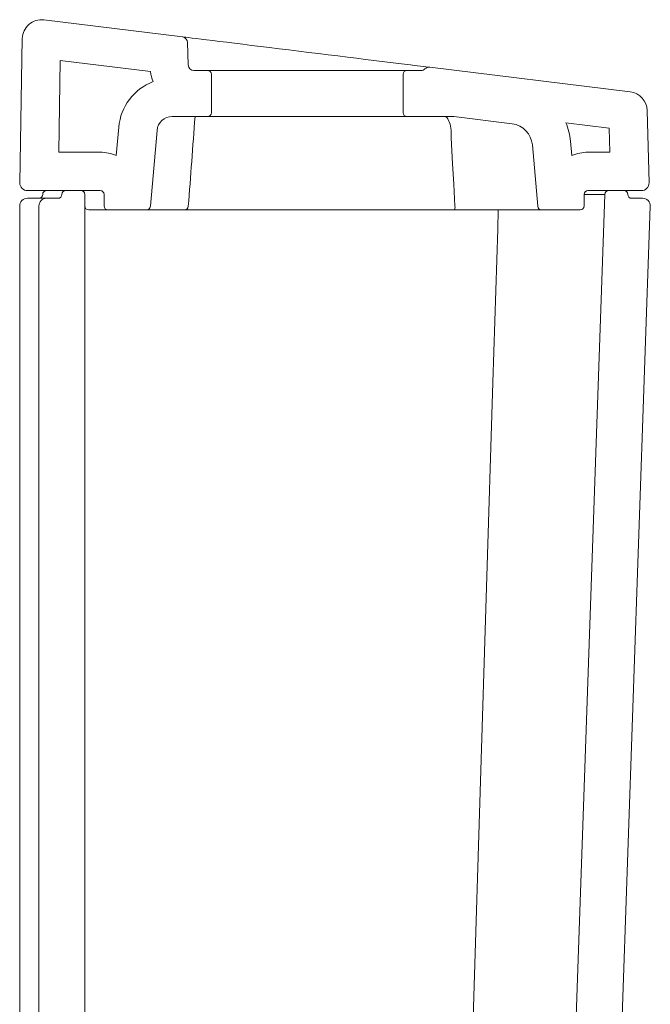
# Model space of a CAD drawing. Header units: millimetres. Extents: x 3783.817 to 3784.418, y 1722.737 to 1723.591.
# Tile 3 of 4: x 3783.817 to 3783.982, y 1723.335 to 1723.591. Entities that reach past the tile are written whole.
import ezdxf

# ---------------------------------------------------------------- set-up
doc = ezdxf.new("R2010")
doc.units = ezdxf.units.MM
doc.layers.add('SANINDUSA', color=3, linetype='Continuous')

msp = doc.modelspace()

# ---------------------------------------------------------------- linework, layer by layer
at = {"layer": 'SANINDUSA', "linetype": 'Continuous', "lineweight": 15}
for p, q in [((3783.823781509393, 1723.591135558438), (3783.859909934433, 1723.586699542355)), ((3783.818172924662, 1723.586260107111), (3783.817516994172, 1723.548681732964)), ((3783.86143092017, 1723.579401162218), (3783.861226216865, 1723.585263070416)), ((3783.82807448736, 1723.580533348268), (3783.82765754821, 1723.556646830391)), ((3783.82807448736, 1723.580533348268), (3783.851572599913, 1723.577648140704)), ((3783.866481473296, 1723.577953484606), (3783.862930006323, 1723.577953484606)), ((3783.866481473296, 1723.577953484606), (3783.918481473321, 1723.577953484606)), ((3783.9221240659, 1723.577953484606), (3783.918481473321, 1723.577953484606)), ((3783.924389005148, 1723.57878252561), (3783.976703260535, 1723.572359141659)), ((3783.867481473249, 1723.566953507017), (3783.867481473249, 1723.576953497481)), ((3783.917481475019, 1723.576953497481), (3783.917481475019, 1723.566953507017)), ((3783.866481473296, 1723.56595349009), (3783.857273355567, 1723.56595349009)), ((3783.918481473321, 1723.56595349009), (3783.866481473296, 1723.56595349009)), ((3783.930162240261, 1723.56595349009), (3783.918481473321, 1723.56595349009)), ((3783.930649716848, 1723.565923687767), (3783.945908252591, 1723.56405016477)), ((3783.981585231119, 1723.548699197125), (3783.98109220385, 1723.56752729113)), ((3783.843326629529, 1723.563173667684), (3783.842682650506, 1723.555812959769)), ((3783.959905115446, 1723.564346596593), (3783.971208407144, 1723.562958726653)), ((3783.971373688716, 1723.556646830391), (3783.971208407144, 1723.562958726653)), ((3783.853288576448, 1723.562302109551), (3783.851561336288, 1723.542559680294)), ((3783.929980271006, 1723.560420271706), (3783.929999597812, 1723.561189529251)), ((3783.951154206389, 1723.558617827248), (3783.952559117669, 1723.542559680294)), ((3783.961116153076, 1723.559489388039), (3783.961437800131, 1723.55581295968)), ((3783.82765754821, 1723.556646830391), (3783.838481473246, 1723.556646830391)), ((3783.965638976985, 1723.556646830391), (3783.971373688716, 1723.556646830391)), ((3783.819481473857, 1723.544646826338), (3783.820360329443, 1723.544646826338)), ((3783.819516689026, 1723.546646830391), (3783.838481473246, 1723.546646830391)), ((3783.820360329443, 1723.544646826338), (3783.822430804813, 1723.544646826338)), ((3783.822430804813, 1723.544646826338), (3783.824481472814, 1723.544646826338)), ((3783.824481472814, 1723.544646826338), (3783.827481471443, 1723.544646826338)), ((3783.829481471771, 1723.546646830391), (3783.833481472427, 1723.546646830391)), ((3783.834481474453, 1723.545646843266), (3783.834481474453, 1723.151909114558)), ((3783.83948147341, 1723.545646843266), (3783.83948147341, 1723.542646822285)), ((3783.956260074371, 1723.151734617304), (3783.97001701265, 1723.545681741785)), ((3783.964638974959, 1723.542646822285), (3783.964638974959, 1723.545646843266)), ((3783.97001701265, 1723.545681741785), (3783.964639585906, 1723.545681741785)), ((3783.965638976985, 1723.546646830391), (3783.97958591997, 1723.546646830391)), ((3783.971016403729, 1723.546646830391), (3783.975058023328, 1723.546646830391)), ((3783.977058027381, 1723.544646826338), (3783.97991712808, 1723.544646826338)), ((3783.817481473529, 1723.13890911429), (3783.817481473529, 1723.542646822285)), ((3783.822481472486, 1723.542646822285), (3783.822481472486, 1723.13890911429)), ((3783.967814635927, 1723.138769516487), (3783.981915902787, 1723.542577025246)), ((3783.840480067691, 1723.54164683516), (3783.835481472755, 1723.54164683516)), ((3783.850565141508, 1723.54164683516), (3783.840481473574, 1723.54164683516)), ((3783.860461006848, 1723.54164683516), (3783.850565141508, 1723.54164683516)), ((3783.863427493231, 1723.54164683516), (3783.860461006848, 1723.54164683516)), ((3783.911594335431, 1723.54164683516), (3783.863427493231, 1723.54164683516)), ((3783.914560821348, 1723.54164683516), (3783.911594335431, 1723.54164683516)), ((3783.930819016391, 1723.54164683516), (3783.914560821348, 1723.54164683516)), ((3783.934184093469, 1723.54164683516), (3783.930819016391, 1723.54164683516)), ((3783.953555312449, 1723.54164683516), (3783.934184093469, 1723.54164683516)), ((3783.963638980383, 1723.54164683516), (3783.953555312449, 1723.54164683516))]:
    msp.add_line(p, q, dxfattribs=at)
at = {"layer": 'SANINDUSA', "linetype": 'Continuous', "lineweight": 15, "flags": 128}
for points in [[(3783.859909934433, 1723.586699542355), (3783.860011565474, 1723.586687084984), (3783.8603158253, 1723.586649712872), (3783.860820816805, 1723.586587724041), (3783.861523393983, 1723.586501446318), (3783.862419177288, 1723.586391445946), (3783.863502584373, 1723.586258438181), (3783.86476686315, 1723.586103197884), (3783.86620413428, 1723.585926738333), (3783.867805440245, 1723.58573010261), (3783.8695608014, 1723.585514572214), (3783.871459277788, 1723.585281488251), (3783.873489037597, 1723.585032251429), (3783.875637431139, 1723.584768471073), (3783.877891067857, 1723.58449175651), (3783.880235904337, 1723.584203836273), (3783.882657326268, 1723.583906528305), (3783.885140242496, 1723.583601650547), (3783.887669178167, 1723.58329114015), (3783.890228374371, 1723.582976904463), (3783.892801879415, 1723.582660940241), (3783.895373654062, 1723.582345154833), (3783.897927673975, 1723.582031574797), (3783.900448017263, 1723.581722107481), (3783.902918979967, 1723.581418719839), (3783.905325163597, 1723.581123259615), (3783.90765156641, 1723.580837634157)], [(3783.90765156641, 1723.580837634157), (3783.912653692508, 1723.580223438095), (3783.916281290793, 1723.579778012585), (3783.919364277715, 1723.579399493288), (3783.92039333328, 1723.579273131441)], [(3783.92039333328, 1723.579273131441), (3783.922733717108, 1723.578985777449), (3783.923962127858, 1723.578834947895), (3783.924389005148, 1723.57878252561)], [(3783.928541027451, 1723.56595349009), (3783.928979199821, 1723.565613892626), (3783.929156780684, 1723.565384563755), (3783.929758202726, 1723.563975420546), (3783.92998809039, 1723.562410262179), (3783.929999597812, 1723.561189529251)], [(3783.930980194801, 1723.542559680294), (3783.930663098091, 1723.548329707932), (3783.930368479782, 1723.553598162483), (3783.929980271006, 1723.560420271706)], [(3783.942277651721, 1723.54164683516), (3783.942122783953, 1723.53665315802), (3783.940882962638, 1723.496678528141), (3783.935922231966, 1723.336779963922), (3783.930178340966, 1723.151734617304)]]:
    msp.add_lwpolyline(points, dxfattribs=at)
at = {"layer": 'SANINDUSA', "linetype": 'Continuous', "lineweight": 15}
for centre, radius, start, end in [((3783.823172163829, 1723.586172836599), 0.004999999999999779, 83.0000000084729, 178.999999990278), ((3783.859727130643, 1723.585210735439), 0.001499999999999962, 2.000000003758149, 83.0000000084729), ((3783.862930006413, 1723.579453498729), 0.001499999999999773, 182.0000000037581, 270), ((3783.866481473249, 1723.576953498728), 0.001000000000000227, 0, 90), ((3783.918481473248, 1723.576953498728), 0.001000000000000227, 90, 180), ((3783.922124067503, 1723.579453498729), 0.001499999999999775, 270, 313.9510926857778), ((3783.924206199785, 1723.577293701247), 0.001500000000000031, 83.0000000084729, 133.9510926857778), ((3783.862930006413, 1723.579453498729), 0.01149999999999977, 189.032091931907, 202.5477192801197), ((3783.857273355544, 1723.561953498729), 0.0140000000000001, 110.7684707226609, 175.0000000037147), ((3783.976093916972, 1723.567396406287), 0.005000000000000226, 1.499999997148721, 83.0000000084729), ((3783.857273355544, 1723.561953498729), 0.004000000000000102, 90, 175.0000000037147), ((3780.542474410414, 1723.803157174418), 3.329190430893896, 355.5104921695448, 355.9142333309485), ((3783.866481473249, 1723.566953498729), 0.0009999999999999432, 270, 0), ((3783.918481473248, 1723.566953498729), 0.0009999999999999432, 180, 270), ((3783.93016224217, 1723.561953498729), 0.004000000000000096, 83.0000000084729, 90), ((3783.945177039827, 1723.55809489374), 0.005999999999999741, 4.999999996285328, 83.0000000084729), ((3783.945177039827, 1723.55809489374), 0.01599999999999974, 4.999999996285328, 23.00001864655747), ((3783.838481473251, 1723.545646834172), 0.01100000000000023, 67.54701461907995, 90), ((3783.965638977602, 1723.545646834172), 0.01100000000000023, 90, 112.4529865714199), ((3783.819516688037, 1723.548646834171), 0.00200000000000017, 178.999999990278, 270), ((3783.979585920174, 1723.548646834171), 0.00200000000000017, 270, 1.499999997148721), ((3783.819481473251, 1723.542646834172), 0.001999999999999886, 90, 180), ((3783.82248147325, 1723.545646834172), 0.0009999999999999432, 270, 0), ((3783.824481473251, 1723.542646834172), 0.001999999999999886, 90, 180), ((3783.824481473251, 1723.545646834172), 0.001000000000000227, 90, 180), ((3783.82748147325, 1723.545646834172), 0.0009999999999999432, 270, 0), ((3783.829481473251, 1723.545646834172), 0.001000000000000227, 90, 180), ((3783.833481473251, 1723.545646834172), 0.001000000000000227, 0, 90), ((3783.838481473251, 1723.545646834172), 0.001000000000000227, 0, 90), ((3783.965638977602, 1723.545646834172), 0.001000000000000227, 90, 180), ((3783.971016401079, 1723.545646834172), 0.001000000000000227, 90, 177.9999999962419), ((3783.975058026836, 1723.545646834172), 0.001000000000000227, 0, 90), ((3783.977058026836, 1723.545646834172), 0.001000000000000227, 180, 270), ((3783.97991712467, 1723.542646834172), 0.002000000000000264, 357.9999999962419, 90), ((3783.83548147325, 1723.542646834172), 0.0009999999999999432, 180, 270), ((3783.84048147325, 1723.542646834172), 0.001000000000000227, 180, 270), ((3783.850565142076, 1723.542646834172), 0.0009999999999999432, 270, 355.0000000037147), ((3783.860457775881, 1723.542642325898), 0.0009954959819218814, 270.1859586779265, 355.2378505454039), ((3783.929497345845, 1723.542350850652), 0.001497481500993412, 331.9570688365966, 8.01624729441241), ((3783.953555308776, 1723.542646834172), 0.0009999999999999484, 184.9999999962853, 270), ((3783.963638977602, 1723.542646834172), 0.0009999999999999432, 270, 0)]:
    msp.add_arc(centre, radius, start, end, dxfattribs=at)

doc.saveas('drawing.dxf')
